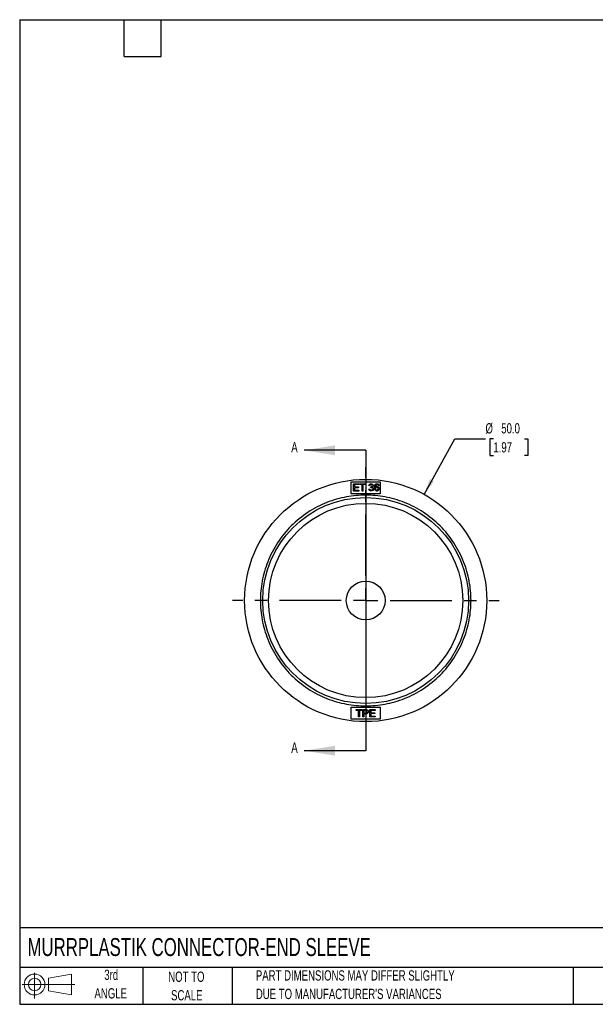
# Model space of a CAD drawing. Header units: millimetres. Extents: x 6 to 273, y 6 to 210.
# Tile 1 of 3: x 6 to 125, y 6 to 210. Entities that reach past the tile are written whole.
import ezdxf

# ---------------------------------------------------------------- set-up
doc = ezdxf.new("R2010")
doc.units = ezdxf.units.MM
doc.linetypes.add('CENTERX2', pattern=[20.32, 12.7, -2.54, 2.54, -2.54])
doc.layers.add('CENTER', color=40, linetype='CENTERX2')
doc.layers.add('SLD-DEFPOINTS', color=7, linetype='Continuous')
doc.layers.add('DIMENSIONS', color=140, linetype='Continuous', lineweight=25)
doc.layers.add('TEXT', color=140, linetype='Continuous', lineweight=25)
doc.styles.add('SLDTEXTSTYLE0', font='TXT', dxfattribs={"width": 0.7})
doc.dimstyles.new('SLDDIMSTYLE0', dxfattribs={"dimtxt": 2.158008, "dimasz": 3.302, "dimexe": 0, "dimexo": 0.0625, "dimgap": 0.539502, "dimtad": 0, "dimtih": 1, "dimtoh": 1, "dimrnd": 1e-09, "dimzin": 4, "dimdsep": 46, "dimtxsty": 'SLDTEXTSTYLE0', "dimsah": 1, "dimcen": 0, "dimadec": 0, "dimazin": 1, "dimtfac": 1, "dimtofl": 0, "dimtmove": 0, "dimatfit": 3, "dimfxl": 0, "dimfrac": 2, "dimtolj": 1, "dimtzin": 12, "dimarcsym": 0})

# ---------------------------------------------------------------- blocks, each defined once
blk = doc.blocks.new('Block11')
at = {"color": 7, "linetype": 'Continuous', "lineweight": 18}
for p, q in [((2.59, 5.31), (2.59, 0)), ((5.48, 4.17), (10.18, 5.03)), ((5.48, 1.6), (5.48, 4.17)), ((10.18, 5.03), (10.18, 0.73)), ((0, 2.88), (10.87, 2.88)), ((5.48, 1.6), (10.18, 0.73))]:
    blk.add_line(p, q, dxfattribs=at)
for radius in [2.15, 1.29]:
    blk.add_circle((2.59, 2.88), radius, dxfattribs=at)
blk = doc.blocks.new('Block12')
at = {"layer": 'SLD-DEFPOINTS'}
blk.add_blockref('Block11', (0, 0), dxfattribs=at)
blk = doc.blocks.new('SW_NOTE_0_2')
at = {"layer": 'TEXT', "color": 0, "char_height": 2.1167, "attachment_point": 1, "style": 'SLDTEXTSTYLE0'}
for s, insert in [('PART DIMENSIONS MAY DIFFER SLIGHTLY', (0, 2.73)), ("DUE TO MANUFACTURER'S VARIANCES", (0, -1.09))]:
    blk.add_mtext(s, dxfattribs=dict(at, insert=insert))
blk = doc.blocks.new('SW_NOTE_0_3')
at = {"layer": 'TEXT', "color": 0, "char_height": 2.117, "attachment_point": 2, "style": 'SLDTEXTSTYLE0'}
for s, insert in [('NOT TO', (5.26, 2.73)), ('SCALE', (5.35, -1.09))]:
    blk.add_mtext(s, dxfattribs=dict(at, insert=insert))
blk = doc.blocks.new('SW_NOTE_0_4')
at = {"layer": 'TEXT', "color": 0, "char_height": 2.117, "attachment_point": 2, "style": 'SLDTEXTSTYLE0'}
for s, insert in [('3rd', (2.32, 2.73)), ('ANGLE', (2.22, -1.09))]:
    blk.add_mtext(s, dxfattribs=dict(at, insert=insert))
blk = doc.blocks.new('_D')
at = {"layer": 'DIMENSIONS'}
for p, q in [((89.87, 111.58), (96.19, 123.06)), ((96.19, 123.06), (102.54, 123.06)), ((104.17, 123.06), (103.44, 123.06)), ((103.44, 123.06), (103.44, 119.63)), ((110.58, 123.06), (111.31, 123.06)), ((111.31, 123.06), (111.31, 119.63)), ((103.44, 119.63), (104.17, 119.63)), ((111.31, 119.63), (110.58, 119.63))]:
    blk.add_line(p, q, dxfattribs=at)
blk.add_solid([(89.87, 111.58), (91.9, 114.23), (91.01, 114.72)], dxfattribs=at)
at = {"layer": 'DIMENSIONS', "char_height": 2.117, "attachment_point": 1, "style": 'SLDTEXTSTYLE0'}
for s, insert in [('%%c', (102.54, 126.28)), ('50.0', (105.8, 126.28)), ('1.97', (104.17, 122.36))]:
    blk.add_mtext(s, dxfattribs=dict(at, insert=insert))
blk = doc.blocks.new('SW_CENTERMARKSYMBOL_0')
at = {"layer": 'CENTER', "color": 0}
for p, q in [((0, 5.08), (0, 27.54)), ((0, 0), (0, 2.54)), ((-5.08, 0), (-27.54, 0)), ((0, 0), (-2.54, 0)), ((0, 0), (0, -2.54)), ((0, 0), (2.54, 0)), ((5.08, 0), (27.54, 0)), ((0, -5.08), (0, -27.54))]:
    blk.add_line(p, q, dxfattribs=at)

msp = doc.modelspace()

# ---------------------------------------------------------------- linework, layer by layer
for p, q in [((74.807, 114.185), (80.807, 114.185)), ((74.807, 111.685), (74.807, 114.185)), ((80.807, 114.185), (80.807, 111.685)), ((75.273, 113.78), (76.359, 113.78)), ((75.273, 112.28), (75.273, 113.78)), ((76.393, 112.28), (75.273, 112.28)), ((76.359, 113.603), (75.472, 113.603)), ((75.472, 113.603), (75.472, 113.144)), ((75.472, 113.144), (76.303, 113.144)), ((76.303, 112.967), (75.472, 112.967)), ((75.472, 112.967), (75.472, 112.457)), ((75.472, 112.457), (76.393, 112.457)), ((76.303, 113.144), (76.303, 112.967)), ((76.359, 113.78), (76.359, 113.603)), ((76.393, 112.457), (76.393, 112.28)), ((76.554, 113.603), (76.554, 113.78)), ((76.554, 113.78), (77.743, 113.78)), ((77.048, 113.603), (76.554, 113.603)), ((77.048, 112.28), (77.048, 113.603)), ((77.247, 112.28), (77.048, 112.28)), ((77.743, 113.603), (77.247, 113.603)), ((77.247, 113.603), (77.247, 112.28)), ((77.743, 113.78), (77.743, 113.603)), ((78.456, 112.678), (78.64, 112.702)), ((78.658, 113.364), (78.474, 113.397)), ((78.819, 112.991), (78.839, 113.152)), ((80.576, 113.412), (80.393, 113.397)), ((80.807, 111.685), (74.807, 111.685)), ((74.807, 67.685), (80.807, 67.685)), ((74.807, 65.185), (74.807, 67.685)), ((75.856, 66.993), (75.856, 67.17)), ((75.856, 67.17), (77.045, 67.17)), ((77.045, 67.17), (77.045, 66.993)), ((77.249, 67.17), (77.814, 67.17)), ((77.249, 65.67), (77.249, 67.17)), ((78.651, 65.67), (78.651, 67.17)), ((78.651, 67.17), (79.737, 67.17)), ((79.737, 67.17), (79.737, 66.993)), ((80.807, 67.685), (80.807, 65.185)), ((80.807, 65.185), (74.807, 65.185)), ((76.35, 66.993), (75.856, 66.993)), ((76.35, 65.67), (76.35, 66.993)), ((76.549, 65.67), (76.35, 65.67)), ((77.045, 66.993), (76.549, 66.993)), ((76.549, 66.993), (76.549, 65.67)), ((77.447, 65.67), (77.249, 65.67)), ((77.447, 66.993), (77.447, 66.457)), ((77.832, 66.993), (77.447, 66.993)), ((77.447, 66.457), (77.835, 66.457)), ((77.833, 66.28), (77.447, 66.28)), ((77.447, 66.28), (77.447, 65.67)), ((79.772, 65.67), (78.651, 65.67)), ((79.737, 66.993), (78.85, 66.993)), ((78.85, 66.993), (78.85, 66.535)), ((78.85, 66.535), (79.681, 66.535)), ((79.681, 66.357), (78.85, 66.357)), ((78.85, 66.357), (78.85, 65.847)), ((78.85, 65.847), (79.772, 65.847)), ((79.681, 66.535), (79.681, 66.357)), ((79.772, 65.847), (79.772, 65.67))]:
    msp.add_line(p, q)
for radius in [25, 21.25, 20.05, 4]:
    msp.add_circle((77.807, 89.685), radius)
for points in [[(78.932, 112.255), (78.735, 112.255), (78.474, 112.49), (78.456, 112.678)], [(78.474, 113.397), (78.508, 113.582), (78.747, 113.785), (78.925, 113.785)], [(78.64, 112.702), (78.672, 112.545), (78.824, 112.407), (78.933, 112.407)], [(78.929, 113.635), (78.821, 113.635), (78.678, 113.5), (78.658, 113.364)], [(78.839, 113.152), (78.852, 113.151), (78.861, 113.15), (78.868, 113.15)], [(78.868, 113.15), (78.986, 113.15), (79.175, 113.273), (79.175, 113.4)], [(79.175, 113.4), (79.175, 113.502), (79.037, 113.635), (78.929, 113.635)], [(79.438, 112.723), (79.438, 112.528), (79.151, 112.255), (78.932, 112.255)], [(78.933, 112.407), (79.064, 112.407), (79.242, 112.587), (79.242, 112.72)], [(79.242, 112.72), (79.242, 112.847), (79.076, 113.011), (78.948, 113.011)], [(79.364, 113.397), (79.364, 113.3), (79.26, 113.139), (79.158, 113.093)], [(79.158, 113.093), (79.291, 113.062), (79.438, 112.869), (79.438, 112.723)], [(80.133, 112.255), (79.902, 112.255), (79.611, 112.593), (79.611, 112.982)], [(79.984, 113.585), (79.897, 113.522), (79.797, 113.278), (79.794, 113.053)], [(79.794, 113.053), (79.861, 113.154), (80.054, 113.253), (80.159, 113.253)], [(80.121, 113.09), (79.997, 113.09), (79.823, 112.911), (79.823, 112.766)], [(80.413, 112.755), (80.413, 112.911), (80.248, 113.09), (80.121, 113.09)], [(80.128, 112.405), (80.246, 112.405), (80.413, 112.594), (80.413, 112.755)], [(80.15, 113.785), (80.327, 113.785), (80.553, 113.587), (80.576, 113.412)], [(80.159, 113.253), (80.343, 113.253), (80.603, 112.982), (80.603, 112.767)], [(78.394, 66.736), (78.394, 66.545), (78.151, 66.28), (77.833, 66.28)], [(77.835, 66.457), (78.028, 66.457), (78.189, 66.6), (78.189, 66.73)], [(78.189, 66.73), (78.189, 66.824), (78.095, 66.959), (78.017, 66.979)]]:
    msp.add_open_spline(points, degree=3)
for points, knots in [([(78.948, 113.011), (78.936, 113.011), (78.909, 113.01), (78.866, 113.002), (78.835, 112.995), (78.819, 112.991)], [0, 0, 0, 0, 0.2843932, 0.6169567, 1, 1, 1, 1]), ([(78.925, 113.785), (78.949, 113.785), (79.002, 113.777), (79.091, 113.741), (79.178, 113.685), (79.269, 113.604), (79.344, 113.498), (79.364, 113.426), (79.364, 113.397)], [-1, -1, -1, -1, -0.8571429, -0.7142857, -0.5714286, -0.4285714, -0.2142857, 0, 0, 0, 0]), ([(79.611, 112.982), (79.612, 113.028), (79.614, 113.116), (79.627, 113.241), (79.649, 113.354), (79.68, 113.454), (79.719, 113.541), (79.755, 113.59), (79.773, 113.614)], [0, 0, 0, 0, 0.2082253, 0.397631, 0.5694982, 0.7255406, 0.8680441, 1, 1, 1, 1]), ([(79.773, 113.614), (79.788, 113.632), (79.82, 113.667), (79.875, 113.711), (79.936, 113.744), (80.003, 113.768), (80.075, 113.783), (80.124, 113.785), (80.15, 113.785)], [0, 0, 0, 0, 0.16753218, 0.32945892, 0.48971906, 0.65237254, 0.82130684, 1, 1, 1, 1]), ([(79.823, 112.766), (79.823, 112.748), (79.83, 112.705), (79.858, 112.633), (79.901, 112.56), (79.965, 112.485), (80.048, 112.422), (80.105, 112.405), (80.128, 112.405)], [0, 0, 0, 0, 0.1428571, 0.2857143, 0.4285714, 0.5714286, 0.7857143, 1, 1, 1, 1]), ([(80.138, 113.635), (80.124, 113.634), (80.096, 113.633), (80.056, 113.623), (80.018, 113.608), (79.995, 113.593), (79.984, 113.585)], [0, 0, 0, 0, 0.2596765, 0.5085698, 0.753093, 1, 1, 1, 1]), ([(80.603, 112.767), (80.603, 112.74), (80.593, 112.678), (80.55, 112.575), (80.485, 112.473), (80.389, 112.367), (80.262, 112.279), (80.171, 112.255), (80.133, 112.255)], [-1, -1, -1, -1, -0.8571429, -0.7142857, -0.5714286, -0.4285714, -0.2142857, 0, 0, 0, 0]), ([(80.324, 113.556), (80.311, 113.568), (80.286, 113.592), (80.24, 113.616), (80.191, 113.632), (80.156, 113.634), (80.138, 113.635)], [0, 0, 0, 0, 0.2548454, 0.4992523, 0.7440453, 1, 1, 1, 1]), ([(80.393, 113.397), (80.385, 113.429), (80.371, 113.486), (80.338, 113.535), (80.324, 113.556)], [0, 0, 0, 0, 0.5647336, 1, 1, 1, 1]), ([(77.807, 111.435), (79.133, 111.435), (81.866, 111.185), (85.92, 110.019), (89.818, 108), (93.296, 105.175), (96.121, 101.696), (98.141, 97.798), (99.306, 93.745), (99.679, 89.685), (99.306, 85.626), (98.141, 81.573), (96.121, 77.675), (93.296, 74.196), (89.818, 71.371), (85.92, 69.351), (81.866, 68.186), (77.807, 67.814), (73.748, 68.186), (69.694, 69.351), (65.796, 71.371), (62.318, 74.196), (59.492, 77.675), (57.473, 81.573), (56.307, 85.626), (55.935, 89.685), (56.307, 93.745), (57.473, 97.798), (59.492, 101.696), (62.318, 105.175), (65.796, 108), (69.694, 110.019), (73.748, 111.185), (76.48, 111.435), (77.807, 111.435)], [0, 0, 0, 0, 0.029129, 0.0600028, 0.0921602, 0.125, 0.1578398, 0.1899972, 0.220871, 0.25, 0.279129, 0.3100028, 0.3421602, 0.375, 0.4078398, 0.4399972, 0.470871, 0.5, 0.529129, 0.5600028, 0.5921602, 0.625, 0.6578398, 0.6899972, 0.720871, 0.75, 0.779129, 0.8100028, 0.8421602, 0.875, 0.9078398, 0.9399972, 0.970871, 1, 1, 1, 1]), ([(77.814, 67.17), (77.859, 67.17), (77.935, 67.17), (78.011, 67.16), (78.043, 67.155)], [0, 0, 0, 0, 0.5759823, 1, 1, 1, 1]), ([(78.043, 67.155), (78.064, 67.152), (78.11, 67.138), (78.18, 67.097), (78.248, 67.039), (78.318, 66.955), (78.377, 66.845), (78.394, 66.768), (78.394, 66.736)], [-1, -1, -1, -1, -0.8571429, -0.7142857, -0.5714286, -0.4285714, -0.2142857, 0, 0, 0, 0]), ([(78.017, 66.979), (78.003, 66.982), (77.968, 66.989), (77.906, 66.992), (77.858, 66.993), (77.832, 66.993)], [0, 0, 0, 0, 0.234367, 0.567078, 1, 1, 1, 1])]:
    msp.add_open_spline(points, degree=3, knots=knots)
at = {"layer": 'TEXT'}
for p, q in [((6.35, 209.55), (273.05, 209.55)), ((6.35, 209.55), (6.35, 6.35)), ((27.94, 201.93), (27.94, 209.55)), ((35.56, 201.93), (35.56, 209.55)), ((27.94, 201.93), (35.56, 201.93)), ((77.807, 120.686), (77.807, 58.685)), ((273.05, 22.126), (6.35, 22.126)), ((273.05, 13.97), (6.35, 13.97)), ((31.75, 13.97), (31.75, 6.35)), ((50.212, 13.97), (50.212, 6.35)), ((120.646, 13.97), (120.646, 6.35)), ((6.35, 6.35), (273.05, 6.35))]:
    msp.add_line(p, q, dxfattribs=at)
at = {"layer": 'TEXT', "linetype": 'Continuous'}
for p, q in [((77.807, 120.686), (65.107, 120.686)), ((77.807, 58.685), (65.107, 58.685))]:
    msp.add_line(p, q, dxfattribs=at)
at = {"layer": 'TEXT'}
for points in [[(65.107, 120.686), (71.457, 119.67), (71.457, 121.702)], [(65.107, 58.685), (71.457, 57.669), (71.457, 59.701)]]:
    msp.add_solid(points, dxfattribs=at)

# ---------------------------------------------------------------- block references
at = {"layer": 'CENTER'}
msp.add_blockref('SW_CENTERMARKSYMBOL_0', (77.807, 89.685), dxfattribs=at)
at = {"layer": 'SLD-DEFPOINTS'}
msp.add_blockref('Block12', (6.838, 7.554), dxfattribs=at)
at = {"layer": 'TEXT'}
for name, p in [('SW_NOTE_0_4', (22.932, 10.765)), ('SW_NOTE_0_3', (35.51, 10.37)), ('SW_NOTE_0_2', (55.119, 10.639))]:
    msp.add_blockref(name, p, dxfattribs=at)

# ---------------------------------------------------------------- texts
at = {"layer": 'TEXT', "attachment_point": 1, "style": 'SLDTEXTSTYLE0'}
for s, insert, char_height in [('A', (62.428, 122.4), 2.158), ('A', (62.428, 60.399), 2.158), ('MURRPLASTIK CONNECTOR-END SLEEVE', (7.966, 20.019), 3.70417)]:
    msp.add_mtext(s, dxfattribs=dict(at, insert=insert, char_height=char_height))

# ---------------------------------------------------------------- dimensions: what is measured, and where the dimension line sits
at = {"layer": 'DIMENSIONS'}
dim = msp.add_diameter_dim_2p(p1=(65.747, 67.787), p2=(89.867, 111.584), dimstyle='SLDDIMSTYLE0', dxfattribs=at)
dim.commit()
dim.dimension.update_dxf_attribs({"geometry": '_D', "text_midpoint": (107.375, 123.064), "dimtype": 163})

doc.saveas('drawing.dxf')
